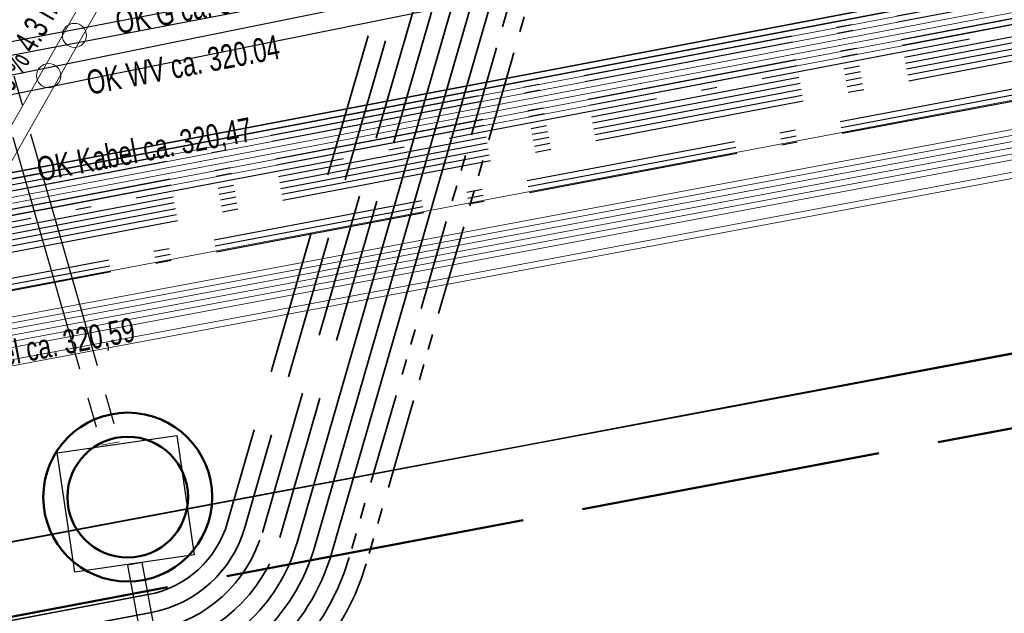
# Model space of a CAD drawing. Extents: x 3503739 to 3504470, y 5375172 to 5375561.
# Tile 37 of 121: x 3504113.64 to 3504121.8, y 5375365.44 to 5375370.36. Entities that reach past the tile are written whole.
import ezdxf

# ---------------------------------------------------------------- set-up
doc = ezdxf.new("R2010")
doc.units = 0
doc.header["$MEASUREMENT"] = 0
for name, pattern in [('2', [3.4, 1.2, -0.5, 1.2, -0.5]), ('202', [2.64, 1.75, -0.38, 0.13, -0.38]), ('237', [1.5, 0.75, -0.18, 0.13, -0.13, 0.13, -0.18]), ('4', [6, 2.5, -0.5, 2.5, -0.5]), ('85', [2.7501, 2.0001, -0.25, 0.25, -0.25])]:
    doc.linetypes.add(name, pattern=pattern)
for name, color, linetype in [('1WB_LICHT_KSR', 7, 'Continuous'), ('4WB_BESTAND_1_BA', 7, 'Continuous'), ('4WB_DB-KANAL', 7, 'Continuous'), ('4WB_G_LEITUNG', 7, 'Continuous'), ('4WB_KANAL_HA', 7, 'Continuous'), ('4WB_WV_LEITUNG', 7, 'Continuous'), ('_4WP_ALLGEMEIN', 7, 'Continuous'), ('_4WP_KANALISATIO', 7, 'Continuous'), ('_4WP_KANCAD__', 7, 'Continuous'), ('_4WP_KANCADT__', 7, 'Continuous'), ('_4WP_LICHT-KSR', 7, 'Continuous'), ('_4WP_NEUEGRENZE', 7, 'Continuous'), ('_4WP_STADT_DATEN', 7, 'Continuous'), ('_4WP_STADT_FTT1', 7, 'Continuous'), ('_4WP_STADT_KLEIN', 7, 'Continuous'), ('_4WP_STADT_LSA', 7, 'Continuous'), ('_4WP_STADT_RESER', 7, 'Continuous'), ('_4WP_STADT_STROM', 7, 'Continuous'), ('K_FLURSTUECKE', 7, 'Continuous'), ('V_FAHRBAHNRAND', 7, 'Continuous')]:
    doc.layers.add(name, color=color, linetype=linetype)
doc.styles.add('40', font='TXT', dxfattribs={"width": 0.7, "height": 0.2})
doc.styles.add('406', font='ARIAL.TTF', dxfattribs={"width": 0.7, "height": 0.2})

msp = doc.modelspace()

# ---------------------------------------------------------------- linework, layer by layer
at = {"layer": '1WB_LICHT_KSR', "color": 190, "linetype": 'Continuous', "lineweight": 35}
for points in [[(3504211.4824, 5375387.7466), (3504204.0934, 5375386.6366), (3504200.3614, 5375386.0066), (3504198.3854, 5375385.6536), (3504197.5294, 5375385.5016), (3504197.1274, 5375385.4026), (3504196.9034, 5375385.2666), (3504196.1974, 5375384.7666), (3504195.3764, 5375384.1996), (3504194.9284, 5375384.1136), (3504190.0904, 5375383.2516), (3504184.3304, 5375382.3116), (3504178.0604, 5375381.3466), (3504170.8864, 5375379.9966), (3504166.1114, 5375379.2666), (3504160.8294, 5375378.3666), (3504155.1984, 5375377.0766), (3504137.9034, 5375373.7066), (3504132.9824, 5375372.7966), (3504109.3464, 5375368.2866), (3504102.6634, 5375366.9866), (3504097.0254, 5375367.8766), (3504085.0134, 5375369.5566)], [(3504166.1194, 5375379.2176), (3504160.8394, 5375378.3176), (3504155.2094, 5375377.0276), (3504137.9134, 5375373.6576), (3504132.9914, 5375372.7476), (3504109.3554, 5375368.2376), (3504109.0534, 5375368.1786), (3504102.6644, 5375366.9356), (3504097.0184, 5375367.8276), (3504085.0064, 5375369.5066)]]:
    msp.add_lwpolyline(points, dxfattribs=at)
at = {"layer": '4WB_BESTAND_1_BA', "color": 250, "linetype": '202', "lineweight": 25}
for points in [[(3504084.9574, 5375369.1566), (3504096.9694, 5375367.4846), (3504102.6714, 5375366.5786), (3504109.1234, 5375367.8356), (3504109.4184, 5375367.8946), (3504133.0544, 5375372.4046), (3504137.9834, 5375373.3146), (3504155.2824, 5375376.6846), (3504166.1874, 5375378.8256), (3504170.9604, 5375379.5556), (3504178.1414, 5375380.9056), (3504184.4114, 5375381.8706), (3504190.1624, 5375382.8106), (3504195.5294, 5375383.7676), (3504196.4964, 5375384.3016), (3504197.1864, 5375384.9106), (3504197.5994, 5375385.1586), (3504200.1344, 5375385.6136), (3504200.4174, 5375385.6636), (3504204.1494, 5375386.2936), (3504211.5314, 5375387.4036)], [(3504211.5454, 5375387.3056), (3504204.1654, 5375386.1956), (3504200.4334, 5375385.5656), (3504200.1514, 5375385.5156), (3504197.6354, 5375385.0626), (3504197.2464, 5375384.8286), (3504196.5544, 5375384.2196), (3504195.5634, 5375383.6716), (3504190.1784, 5375382.7126), (3504184.4294, 5375381.7726), (3504178.1594, 5375380.8076), (3504170.9764, 5375379.4576), (3504166.2054, 5375378.7276), (3504155.3024, 5375376.5866), (3504138.0034, 5375373.2166), (3504133.0724, 5375372.3066), (3504109.4364, 5375367.7966), (3504109.1434, 5375367.7376), (3504102.6734, 5375366.4766), (3504096.9554, 5375367.3866), (3504084.9434, 5375369.0566)], [(3504211.5384, 5375387.3546), (3504204.1574, 5375386.2446), (3504200.4254, 5375385.6146), (3504200.1434, 5375385.5646), (3504197.6174, 5375385.1106), (3504197.2164, 5375384.8696), (3504196.5254, 5375384.2606), (3504195.5464, 5375383.7196), (3504190.1704, 5375382.7616), (3504184.4204, 5375381.8216), (3504178.1504, 5375380.8566), (3504170.9684, 5375379.5066), (3504166.1964, 5375378.7766), (3504155.2924, 5375376.6356), (3504137.9934, 5375373.2656), (3504133.0634, 5375372.3556), (3504109.4274, 5375367.8456), (3504109.1334, 5375367.7866), (3504102.6724, 5375366.5276), (3504096.9624, 5375367.4356), (3504084.9504, 5375369.1066)], [(3504211.5594, 5375387.2076), (3504204.1814, 5375386.0976), (3504200.4494, 5375385.4676), (3504200.1694, 5375385.4176), (3504197.6714, 5375384.9666), (3504197.3064, 5375384.7466), (3504196.6124, 5375384.1376), (3504195.5974, 5375383.5756), (3504190.1944, 5375382.6146), (3504184.4474, 5375381.6746), (3504178.1774, 5375380.7096), (3504170.9924, 5375379.3596), (3504166.2234, 5375378.6296), (3504155.3224, 5375376.4886), (3504138.0234, 5375373.1186), (3504133.0904, 5375372.2086), (3504109.4544, 5375367.6986), (3504109.1634, 5375367.6396), (3504102.6754, 5375366.3746), (3504096.9414, 5375367.2886), (3504084.9294, 5375368.9566)], [(3504211.5524, 5375387.2566), (3504204.1734, 5375386.1466), (3504200.4414, 5375385.5166), (3504200.1664, 5375385.4676), (3504197.6534, 5375385.0146), (3504197.2764, 5375384.7876), (3504196.5834, 5375384.1786), (3504195.5804, 5375383.6236), (3504190.1864, 5375382.6636), (3504184.4384, 5375381.7236), (3504178.1684, 5375380.7586), (3504170.9844, 5375379.4086), (3504166.2144, 5375378.6786), (3504155.3124, 5375376.5376), (3504138.0134, 5375373.1676), (3504133.0814, 5375372.2576), (3504109.4454, 5375367.7476), (3504109.1534, 5375367.6886), (3504102.6744, 5375366.4256), (3504096.9484, 5375367.3376), (3504084.9364, 5375369.0066)], [(3504211.5664, 5375387.1586), (3504204.1894, 5375386.0486), (3504200.4574, 5375385.4186), (3504197.6894, 5375384.9186), (3504197.3364, 5375384.7056), (3504196.6414, 5375384.0966), (3504195.6144, 5375383.5276), (3504190.2024, 5375382.5656), (3504184.4564, 5375381.6256), (3504178.1864, 5375380.6606), (3504171.0004, 5375379.3106), (3504166.2324, 5375378.5806), (3504155.3324, 5375376.4396), (3504138.0334, 5375373.0696), (3504133.0994, 5375372.1596), (3504109.4634, 5375367.6496), (3504109.1734, 5375367.5906), (3504102.6764, 5375366.3236), (3504096.9344, 5375367.2396), (3504084.9224, 5375368.9066)], [(3504211.5454, 5375386.9536), (3504203.6244, 5375385.7156), (3504203.2274, 5375385.6756), (3504202.8454, 5375385.3756), (3504201.9564, 5375384.6516), (3504201.4684, 5375384.5046), (3504199.8004, 5375384.2956), (3504198.1244, 5375384.0856), (3504196.0054, 5375383.5466), (3504190.2104, 5375382.5166), (3504184.4654, 5375381.5766), (3504178.2254, 5375380.4356), (3504175.1484, 5375379.8406), (3504166.1644, 5375378.3006), (3504155.4064, 5375376.1406), (3504138.0754, 5375372.8446), (3504137.1724, 5375372.6776), (3504133.6404, 5375372.0186), (3504122.1584, 5375369.8406), (3504109.5014, 5375367.4466), (3504107.9074, 5375367.1406), (3504102.7524, 5375366.1606), (3504096.5374, 5375367.0756), (3504085.4294, 5375368.6756)], [(3504211.5604, 5375386.8546), (3504203.6374, 5375385.6166), (3504203.2664, 5375385.5786), (3504202.9074, 5375385.2976), (3504202.0044, 5375384.5616), (3504201.4974, 5375384.4086), (3504200.8044, 5375384.3196), (3504199.8124, 5375384.1956), (3504198.1424, 5375383.9876), (3504196.0274, 5375383.4486), (3504190.2264, 5375382.4186), (3504184.4834, 5375381.4786), (3504178.2434, 5375380.3376), (3504175.1664, 5375379.7426), (3504166.1824, 5375378.2026), (3504155.4264, 5375376.0426), (3504138.0934, 5375372.7466), (3504137.1904, 5375372.5796), (3504133.6584, 5375371.9206), (3504122.1764, 5375369.7426), (3504109.5194, 5375367.3486), (3504107.9254, 5375367.0426), (3504105.6834, 5375366.6156)], [(3504197.2884, 5375385.0886), (3504197.0924, 5375384.9726), (3504196.3934, 5375384.4796), (3504195.4954, 5375383.8636), (3504190.1464, 5375382.9086), (3504184.3934, 5375381.9686), (3504178.1234, 5375381.0036), (3504170.9444, 5375379.6536), (3504166.1694, 5375378.9236), (3504155.2624, 5375376.7826), (3504137.9634, 5375373.4126), (3504133.0364, 5375372.5026), (3504109.4004, 5375367.9926), (3504109.1034, 5375367.9336), (3504102.6694, 5375366.6806), (3504096.9834, 5375367.5826), (3504084.9714, 5375369.2566)], [(3504197.3144, 5375385.0456), (3504197.1194, 5375384.9306), (3504196.4214, 5375384.4386), (3504195.5124, 5375383.8156), (3504190.1544, 5375382.8596), (3504184.4024, 5375381.9196), (3504178.1324, 5375380.9546), (3504170.9524, 5375379.6046), (3504166.1784, 5375378.8746), (3504155.2724, 5375376.7336), (3504137.9734, 5375373.3636), (3504133.0454, 5375372.4536), (3504109.4094, 5375367.9436), (3504109.1134, 5375367.8846), (3504102.6704, 5375366.6296), (3504096.9764, 5375367.5336), (3504084.9644, 5375369.2066)], [(3504166.1274, 5375379.1686), (3504160.8494, 5375378.2686), (3504155.2204, 5375376.9786), (3504137.9234, 5375373.6086), (3504133.0004, 5375372.6986), (3504109.3644, 5375368.1886), (3504109.0634, 5375368.1296), (3504102.6654, 5375366.8846), (3504097.0114, 5375367.7786), (3504084.9994, 5375369.4566)], [(3504166.1354, 5375379.1196), (3504160.8594, 5375378.2196), (3504155.2314, 5375376.9296), (3504137.9334, 5375373.5596), (3504133.0094, 5375372.6496), (3504109.3734, 5375368.1396), (3504109.0734, 5375368.0806), (3504102.6664, 5375366.8336), (3504097.0044, 5375367.7296), (3504084.9924, 5375369.4066)], [(3504166.1734, 5375378.2516), (3504155.4164, 5375376.0916), (3504138.0844, 5375372.7956), (3504137.1814, 5375372.6286), (3504133.6494, 5375371.9696), (3504122.1674, 5375369.7916), (3504109.5104, 5375367.3976), (3504107.9164, 5375367.0916), (3504102.7534, 5375366.1096), (3504096.5304, 5375367.0266), (3504085.4224, 5375368.6266)]]:
    msp.add_lwpolyline(points, dxfattribs=at)
at = {"layer": '4WB_BESTAND_1_BA', "color": 7, "linetype": 'Continuous', "lineweight": 13}
for points in [[(3504198.3274, 5375383.4636), (3504197.8974, 5375383.4126), (3504194.9894, 5375382.9276), (3504192.7264, 5375382.6466), (3504178.5834, 5375380.1646), (3504177.3804, 5375379.9546), (3504175.7964, 5375379.6246), (3504170.9224, 5375378.6056), (3504166.2334, 5375377.9456), (3504163.0094, 5375377.2746), (3504161.0454, 5375376.8946), (3504155.5014, 5375375.7436), (3504154.9304, 5375375.6366), (3504137.2324, 5375372.3536), (3504133.7014, 5375371.6886), (3504122.2194, 5375369.5186), (3504108.5074, 5375366.9486), (3504107.6824, 5375366.7946), (3504102.8314, 5375365.8946), (3504096.3074, 5375366.7886), (3504085.3934, 5375368.4186)], [(3504198.3334, 5375383.4136), (3504197.9044, 5375383.3626), (3504194.9964, 5375382.8786), (3504192.7334, 5375382.5976), (3504178.5924, 5375380.1156), (3504177.3894, 5375379.9056), (3504175.8064, 5375379.5756), (3504170.9314, 5375378.5566), (3504166.2424, 5375377.8966), (3504163.0194, 5375377.2256), (3504161.0554, 5375376.8456), (3504155.5114, 5375375.6946), (3504154.9394, 5375375.5876), (3504137.2414, 5375372.3046), (3504133.7104, 5375371.6396), (3504122.2284, 5375369.4696), (3504108.5164, 5375366.8996), (3504107.6914, 5375366.7456), (3504102.8324, 5375365.8436), (3504096.3004, 5375366.7396), (3504085.3864, 5375368.3696)], [(3504198.3454, 5375383.3136), (3504197.9184, 5375383.2626), (3504195.0104, 5375382.7806), (3504192.7474, 5375382.4996), (3504178.6104, 5375380.0176), (3504177.4074, 5375379.8076), (3504175.8264, 5375379.4776), (3504170.9494, 5375378.4586), (3504166.2604, 5375377.7986), (3504163.0394, 5375377.1276), (3504161.0754, 5375376.7476), (3504155.5314, 5375375.5966), (3504154.9574, 5375375.4896), (3504137.2594, 5375372.2066), (3504133.7284, 5375371.5416), (3504122.2464, 5375369.3716), (3504108.5344, 5375366.8016), (3504107.7094, 5375366.6476), (3504102.8344, 5375365.7416), (3504096.2864, 5375366.6416), (3504085.3724, 5375368.2716)], [(3504085.3794, 5375368.3206), (3504096.2934, 5375366.6906), (3504102.8334, 5375365.7926), (3504107.7004, 5375366.6966), (3504108.5254, 5375366.8506), (3504122.2374, 5375369.4206), (3504133.7194, 5375371.5906), (3504137.2504, 5375372.2556), (3504154.9484, 5375375.5386), (3504155.5214, 5375375.6456), (3504161.0654, 5375376.7966), (3504163.0294, 5375377.1766), (3504166.2514, 5375377.8476), (3504170.9404, 5375378.5076), (3504175.8164, 5375379.5266), (3504177.3984, 5375379.8566), (3504178.6014, 5375380.0666), (3504192.7404, 5375382.5486), (3504195.0034, 5375382.8296), (3504197.9114, 5375383.3126), (3504198.3394, 5375383.3636)], [(3504085.3584, 5375368.1736), (3504096.2724, 5375366.5436), (3504102.8364, 5375365.6396), (3504107.7274, 5375366.5496), (3504108.5524, 5375366.7036), (3504122.2644, 5375369.2736), (3504133.7464, 5375371.4436), (3504137.2774, 5375372.1086), (3504154.9754, 5375375.3916), (3504155.5514, 5375375.4986), (3504161.0954, 5375376.6496), (3504163.0594, 5375377.0296), (3504166.2784, 5375377.7006), (3504170.9674, 5375378.3606), (3504175.8464, 5375379.3796), (3504177.4254, 5375379.7096), (3504178.6284, 5375379.9196), (3504192.7614, 5375382.4016), (3504195.0244, 5375382.6826), (3504197.9324, 5375383.1626), (3504198.3574, 5375383.2136)], [(3504085.3654, 5375368.2226), (3504096.2794, 5375366.5926), (3504102.8354, 5375365.6906), (3504107.7184, 5375366.5986), (3504108.5434, 5375366.7526), (3504122.2554, 5375369.3226), (3504133.7374, 5375371.4926), (3504137.2684, 5375372.1576), (3504154.9664, 5375375.4406), (3504155.5414, 5375375.5476), (3504161.0854, 5375376.6986), (3504163.0494, 5375377.0786), (3504166.2694, 5375377.7496), (3504170.9584, 5375378.4096), (3504175.8364, 5375379.4286), (3504177.4164, 5375379.7586), (3504178.6194, 5375379.9686), (3504192.7544, 5375382.4506), (3504195.0174, 5375382.7316), (3504197.9254, 5375383.2126), (3504198.3514, 5375383.2636)], [(3504166.2954, 5375377.6016), (3504163.0794, 5375376.9316), (3504161.1154, 5375376.5516), (3504155.5714, 5375375.4006), (3504154.9934, 5375375.2936), (3504137.2954, 5375372.0106), (3504133.7654, 5375371.3456), (3504122.2824, 5375369.1756), (3504108.5704, 5375366.6056), (3504107.7454, 5375366.4516), (3504102.8384, 5375365.5376), (3504096.2584, 5375366.4456), (3504085.3444, 5375368.0756)], [(3504166.3034, 5375377.5516), (3504163.0894, 5375376.8816), (3504161.1254, 5375376.5016), (3504155.5814, 5375375.3526), (3504155.0024, 5375375.2446), (3504137.3044, 5375371.9616), (3504133.7744, 5375371.2966), (3504122.2914, 5375369.1266), (3504108.5794, 5375366.5566), (3504107.7544, 5375366.4026), (3504102.8394, 5375365.4866), (3504096.2514, 5375366.3966), (3504085.3374, 5375368.0266)]]:
    msp.add_lwpolyline(points, dxfattribs=at)
at = {"layer": '4WB_BESTAND_1_BA', "color": 116, "linetype": 'Continuous', "lineweight": 13}
for points in [[(3504085.0154, 5375369.4536), (3504097.0124, 5375367.7796), (3504102.6654, 5375366.8846), (3504109.0644, 5375368.1296), (3504109.3634, 5375368.1886), (3504133.0004, 5375372.6986), (3504137.9244, 5375373.6086), (3504155.2214, 5375376.9786), (3504160.8964, 5375378.2766), (3504166.1274, 5375379.1696)], [(3504085.0074, 5375369.4036), (3504097.0054, 5375367.7306), (3504102.6664, 5375366.8336), (3504109.0744, 5375368.0806), (3504109.3724, 5375368.1396), (3504133.0094, 5375372.6496), (3504137.9344, 5375373.5596), (3504155.2324, 5375376.9296), (3504160.8594, 5375378.2196), (3504166.1354, 5375379.1206)], [(3504166.1594, 5375378.9716), (3504160.9364, 5375378.0806), (3504155.2634, 5375376.7826), (3504137.9624, 5375373.4126), (3504133.0364, 5375372.5026), (3504109.4014, 5375367.9926), (3504109.1024, 5375367.9336), (3504102.6694, 5375366.6806), (3504096.9824, 5375367.5816), (3504084.9554, 5375369.2596)], [(3504166.1674, 5375378.9226), (3504160.8994, 5375378.0236), (3504155.2744, 5375376.7336), (3504137.9724, 5375373.3636), (3504133.0454, 5375372.4536), (3504109.4104, 5375367.9436), (3504109.1124, 5375367.8846), (3504102.6704, 5375366.6296), (3504096.9754, 5375367.5326), (3504084.9494, 5375369.2096)]]:
    msp.add_lwpolyline(points, dxfattribs=at)
at = {"layer": '4WB_BESTAND_1_BA', "color": 251, "linetype": 'Continuous', "lineweight": 13}
for points in [[(3504166.1434, 5375379.0706), (3504160.9164, 5375378.1786), (3504155.2424, 5375376.8806), (3504137.9434, 5375373.5106), (3504133.0184, 5375372.6006), (3504109.3824, 5375368.0906), (3504109.0834, 5375368.0316), (3504102.6674, 5375366.7826), (3504096.9974, 5375367.6806), (3504084.9854, 5375369.3566)], [(3504166.1514, 5375379.0216), (3504160.8794, 5375378.1216), (3504155.2534, 5375376.8316), (3504137.9534, 5375373.4616), (3504133.0274, 5375372.5516), (3504109.3914, 5375368.0416), (3504109.0934, 5375367.9826), (3504102.6684, 5375366.7316), (3504096.9904, 5375367.6316), (3504084.9784, 5375369.3066)]]:
    msp.add_lwpolyline(points, dxfattribs=at)
at = {"layer": '4WB_BESTAND_1_BA', "color": 35, "linetype": 'Continuous', "lineweight": 13}
msp.add_lwpolyline([(3504166.1814, 5375378.2116), (3504155.4244, 5375376.0516), (3504138.0924, 5375372.7556), (3504137.1894, 5375372.5886), (3504133.6574, 5375371.9296), (3504122.1754, 5375369.7516), (3504109.5184, 5375367.3576), (3504107.9234, 5375367.0516), (3504105.6774, 5375366.6246), (3504105.5374, 5375366.4566), (3504105.4624, 5375366.2366), (3504105.5944, 5375365.5466), (3504106.2284, 5375362.1196), (3504106.5854, 5375359.1896), (3504106.7574, 5375358.7546), (3504108.2784, 5375355.2226), (3504109.3654, 5375352.7986), (3504109.8254, 5375352.4126), (3504112.2594, 5375351.3956)], dxfattribs=at)
at = {"layer": '4WB_DB-KANAL', "color": 7, "linetype": 'Continuous', "lineweight": 13}
msp.add_line((3504114.535, 5375365.8414), (3504114.6535, 5375365.8634), dxfattribs=at)
at = {"layer": '4WB_DB-KANAL', "color": 7, "linetype": 'Continuous', "lineweight": 25}
for p, q in [((3504117.3543, 5375350.6333), (3504114.535, 5375365.8414)), ((3504117.4728, 5375350.6553), (3504114.6535, 5375365.8634))]:
    msp.add_line(p, q, dxfattribs=at)
msp.add_polyline3d([(3504114.9403, 5375366.9163, 0), (3504115.0842, 5375365.9267, 0), (3504114.0946, 5375365.7828, 0), (3504113.9507, 5375366.7724, 0), (3504114.9403, 5375366.9163, 0), (3504114.9403, 5375366.9163, 0)], dxfattribs=at)
at = {"layer": '4WB_DB-KANAL', "color": 191, "linetype": 'Continuous', "lineweight": 50}
for radius in [0.7, 0.5]:
    msp.add_circle((3504114.534, 5375366.4049), radius, dxfattribs=at)
at = {"layer": '4WB_G_LEITUNG', "color": 6, "linetype": 'Continuous', "lineweight": 25}
for points in [[(3504246.9744, 5375392.8416), (3504246.6993, 5375392.8316), (3504242.1188, 5375392.6516), (3504234.7709, 5375392.2315), (3504230.3822, 5375391.9112), (3504223.2061, 5375390.2702), (3504222.9919, 5375390.2209), (3504211.0331, 5375388.771), (3504204.9359, 5375387.6406), (3504199.2373, 5375386.4805), (3504187.555, 5375384.0206), (3504175.8555, 5375381.9507), (3504164.039, 5375379.7006), (3504152.23, 5375377.3706), (3504140.4226, 5375375.1606), (3504134.9316, 5375373.991), (3504133.7011, 5375373.8511), (3504132.5463, 5375373.6709), (3504120.9844, 5375371.6007), (3504109.253, 5375369.3506), (3504103.1612, 5375368.1722), (3504097.3967, 5375368.8212), (3504085.4938, 5375370.661)], [(3504085.477, 5375370.5523), (3504097.3821, 5375368.7121), (3504103.1656, 5375368.061), (3504109.2738, 5375369.2426), (3504121.0045, 5375371.4925), (3504132.5645, 5375373.5624), (3504133.7158, 5375373.7421), (3504134.9493, 5375373.8823), (3504140.4442, 5375375.0527), (3504152.2508, 5375377.2626), (3504164.0599, 5375379.5926), (3504175.8754, 5375381.8425), (3504187.5759, 5375383.9126), (3504199.2596, 5375386.3728), (3504204.9569, 5375387.5326), (3504211.0498, 5375388.6622), (3504223.0109, 5375390.1124), (3504223.2307, 5375390.163), (3504230.3986, 5375391.8021), (3504234.778, 5375392.1217), (3504242.1241, 5375392.5417), (3504246.7035, 5375392.7217), (3504246.9784, 5375392.7317)]]:
    msp.add_lwpolyline(points, dxfattribs=at)
at = {"layer": '4WB_KANAL_HA', "color": 7, "linetype": '85', "lineweight": 25}
for p, q in [((3504112.8202, 5375372.0314), (3504114.3157, 5375366.8364)), ((3504112.9676, 5375372.0591), (3504114.4631, 5375366.8642))]:
    msp.add_line(p, q, dxfattribs=at)
at = {"layer": '4WB_KANAL_HA', "color": 7, "linetype": 'Continuous', "lineweight": 13}
msp.add_line((3504114.4631, 5375366.8642), (3504114.3157, 5375366.8364), dxfattribs=at)
at = {"layer": '4WB_WV_LEITUNG', "color": 4, "linetype": 'Continuous', "lineweight": 25}
for points in [[(3504082.9651, 5375370.8927), (3504094.8191, 5375368.8556), (3504103.0993, 5375367.628), (3504109.2666, 5375369.0348), (3504121.1314, 5375371.4354), (3504132.9677, 5375373.2653), (3504133.7863, 5375373.4448), (3504134.3853, 5375373.5758), (3504140.4167, 5375374.9051), (3504150.9125, 5375376.8052), (3504162.8348, 5375379.1751)], [(3504082.938, 5375370.735), (3504094.7938, 5375368.6976), (3504103.1056, 5375367.4653), (3504109.3003, 5375368.8784), (3504121.1595, 5375371.2778), (3504132.9971, 5375373.1079), (3504133.8205, 5375373.2885), (3504134.4196, 5375373.4195), (3504140.4482, 5375374.7482), (3504150.9423, 5375376.648), (3504162.866, 5375379.0182)]]:
    msp.add_lwpolyline(points, dxfattribs=at)
at = {"layer": '_4WP_KANALISATIO', "color": 1, "linetype": 'Continuous', "lineweight": 18}
for centre in [(3504114.0924, 5375370.231), (3504113.879, 5375369.8975)]:
    msp.add_circle(centre, 0.1, dxfattribs=at)
at = {"layer": '_4WP_KANCAD__', "color": 1, "linetype": 'Continuous', "lineweight": 18}
msp.add_lwpolyline([(3504113.4802, 5375369.026), (3504115.5962, 5375372.757), (3504115.4658, 5375372.831), (3504113.3498, 5375369.1)], dxfattribs=at)
at = {"layer": '_4WP_LICHT-KSR', "color": 190, "linetype": '2', "lineweight": 35}
for points in [[(3504120.1462, 5375373.3823, -0.053243), (3504119.3469, 5375373.3212, 0.076316), (3504118.5561, 5375373.224, 0.259347), (3504117.1424, 5375371.8197), (3504115.5059, 5375366.1542, -0.283081), (3504114.7303, 5375365.4489), (3504094.7647, 5375361.6889, -0.197363), (3504092.5322, 5375362.1497), (3504089.9937, 5375363.8615, -0.055493), (3504089.3439, 5375364.7404, 0.113399), (3504087.7416, 5375366.4545), (3504085.9586, 5375367.6568), (3504081.2689, 5375368.5306), (3504080.3098, 5375368.6748), (3504079.6143, 5375368.5887), (3504074.3528, 5375367.7012, 0.035316), (3504073.3782, 5375367.4651, -0.036557), (3504072.4031, 5375367.2314)], [(3504091.5665, 5375362.4633), (3504092.9987, 5375361.4974, 0.197363), (3504093.7429, 5375361.3438), (3504114.7581, 5375365.3015, 0.28308), (3504115.65, 5375366.1125), (3504117.2866, 5375371.7781, -0.282099), (3504118.7535, 5375373.1167), (3504120.1462, 5375373.3823)]]:
    msp.add_lwpolyline(points, format="xyb", dxfattribs=at)
at = {"layer": '_4WP_NEUEGRENZE', "color": 7, "linetype": '4', "lineweight": 50}
msp.add_lwpolyline([(3504100.614, 5375362.9722), (3504146.0616, 5375371.5359), (3504145.468, 5375374.7094), (3504168.8828, 5375379.1448), (3504169.4688, 5375376.0325), (3504232.8695, 5375388.699), (3504233.3636, 5375386.0501), (3504241.5001, 5375387.5801), (3504267.4886, 5375392.4669), (3504286.7956, 5375396.0974), (3504304.7567, 5375399.4748), (3504315.022, 5375401.405)], dxfattribs=at)
at = {"layer": '_4WP_STADT_DATEN', "color": 7, "linetype": 'Continuous', "lineweight": 35}
msp.add_lwpolyline([(3504090.2693, 5375362.6143), (3504092.6633, 5375361, 0.197363), (3504093.854, 5375360.7542), (3504114.8691, 5375364.7119, 0.28308), (3504116.2265, 5375365.946), (3504117.863, 5375371.6116, -0.282465), (3504118.8684, 5375372.5278), (3504119.1157, 5375372.575)], format="xyb", dxfattribs=at)
at = {"layer": '_4WP_STADT_FTT1', "color": 1, "linetype": '2', "lineweight": 35}
msp.add_lwpolyline([(3504122.5367, 5375373.7022, 0.189316), (3504121.6907, 5375373.9256), (3504121.4733, 5375373.9002), (3504121.0393, 5375373.832), (3504120.0953, 5375373.6576, -0.012282), (3504119.3012, 5375373.531, 0.035278), (3504118.5154, 5375373.3684, 0.259347), (3504116.9983, 5375371.8613), (3504115.3619, 5375366.1962, -0.283203), (3504114.7025, 5375365.5964), (3504094.738, 5375361.8365, -0.197461), (3504092.6161, 5375362.2741)], format="xyb", dxfattribs=at)
at = {"layer": '_4WP_STADT_KLEIN', "color": 3, "linetype": '237', "lineweight": 35}
msp.add_lwpolyline([(3504119.1429, 5375372.4275), (3504118.8965, 5375372.3805, 0.282465), (3504118.0071, 5375371.57), (3504116.3706, 5375365.9044, -0.283081), (3504114.8969, 5375364.5645), (3504093.8817, 5375360.6068, -0.197363), (3504092.5794, 5375360.8756)], format="xyb", dxfattribs=at)
at = {"layer": '_4WP_STADT_LSA', "color": 7, "linetype": '237', "lineweight": 35}
msp.add_lwpolyline([(3504119.1702, 5375372.28), (3504118.9246, 5375372.2331, 0.282465), (3504118.1512, 5375371.5283), (3504116.5147, 5375365.8628, -0.28308), (3504114.9246, 5375364.4171), (3504093.9095, 5375360.4594, -0.197363), (3504092.4956, 5375360.7512)], format="xyb", dxfattribs=at)
at = {"layer": '_4WP_STADT_RESER', "color": 7, "linetype": 'Continuous', "lineweight": 35}
for points in [[(3504120.2007, 5375373.0873, 0.040362), (3504119.2513, 5375372.8313), (3504118.6408, 5375372.6222, 0.244369), (3504117.7189, 5375371.6532), (3504116.0824, 5375365.9877, -0.28308), (3504114.8413, 5375364.8593), (3504093.8262, 5375360.9016, -0.228993), (3504092.608, 5375361.231), (3504092.0424, 5375361.7214, 0.030266), (3504091.3988, 5375362.2145)], [(3504091.3988, 5375362.2145), (3504092.831, 5375361.2487, 0.197363), (3504093.7984, 5375361.049), (3504114.8136, 5375365.0067, 0.283081), (3504115.9383, 5375366.0293), (3504117.5748, 5375371.6948, -0.282465), (3504118.8122, 5375372.8225), (3504120.2007, 5375373.0873)]]:
    msp.add_lwpolyline(points, format="xyb", dxfattribs=at)
at = {"layer": '_4WP_STADT_STROM', "color": 3, "linetype": '2', "lineweight": 35}
msp.add_lwpolyline([(3504091.4826, 5375362.3389), (3504092.9149, 5375361.3731, 0.197363), (3504093.7707, 5375361.1964), (3504114.7858, 5375365.1541, 0.283081), (3504115.7942, 5375366.0709), (3504117.4307, 5375371.7365, -0.282465), (3504118.7841, 5375372.9698), (3504120.1734, 5375373.2348)], format="xyb", dxfattribs=at)
at = {"layer": 'K_FLURSTUECKE', "color": 252, "linetype": 'Continuous', "lineweight": 35}
for p, q in [((3504100.5983, 5375363.5985), (3504142.2117, 5375371.4115)), ((3504142.2117, 5375371.4115), (3504100.5983, 5375363.5985)), ((3504100.5983, 5375363.5985), (3504142.2117, 5375371.4115)), ((3504142.2117, 5375371.4115), (3504100.5983, 5375363.5985))]:
    msp.add_line(p, q, dxfattribs=at)
at = {"layer": 'V_FAHRBAHNRAND', "color": 250, "linetype": 'Continuous', "lineweight": 35}
for p, q in [((3504117.8405, 5375366.8355, 321.4305), (3504125.8962, 5375368.3639, 321.452)), ((3504117.8405, 5375366.8355, 321.4305), (3504125.8962, 5375368.3639, 321.452)), ((3504107.6808, 5375364.9221, 321.4655), (3504117.8405, 5375366.8355, 321.4305)), ((3504107.6808, 5375364.9221, 321.4655), (3504117.8405, 5375366.8355, 321.4305))]:
    msp.add_line(p, q, dxfattribs=at)

# ---------------------------------------------------------------- texts
at = {"layer": '_4WP_ALLGEMEIN', "color": 1, "linetype": 'Continuous', "style": '406', "width": 0.7}
for s, p in [('OK G ca. 320.00', (3504114.4549, 5375370.2402)), ('OK WV ca. 320.04', (3504114.2163, 5375369.7379)), ('OK Kabel ca. 320,47', (3504113.8045, 5375369.0203)), ('OK Kabel ca. 320,59', (3504112.8352, 5375367.3614))]:
    msp.add_text(s, height=0.2, rotation=10.79631, dxfattribs=at).set_placement(p)
at = {"layer": '_4WP_KANCADT__', "color": 1, "linetype": 'Continuous', "style": '40', "width": 0.7}
msp.add_text('--> 1.6 % 4.3 m DN 150 PP', height=0.2, rotation=60.44069, dxfattribs=at).set_placement((3504113.3543, 5375369.3627))

doc.saveas('drawing.dxf')
